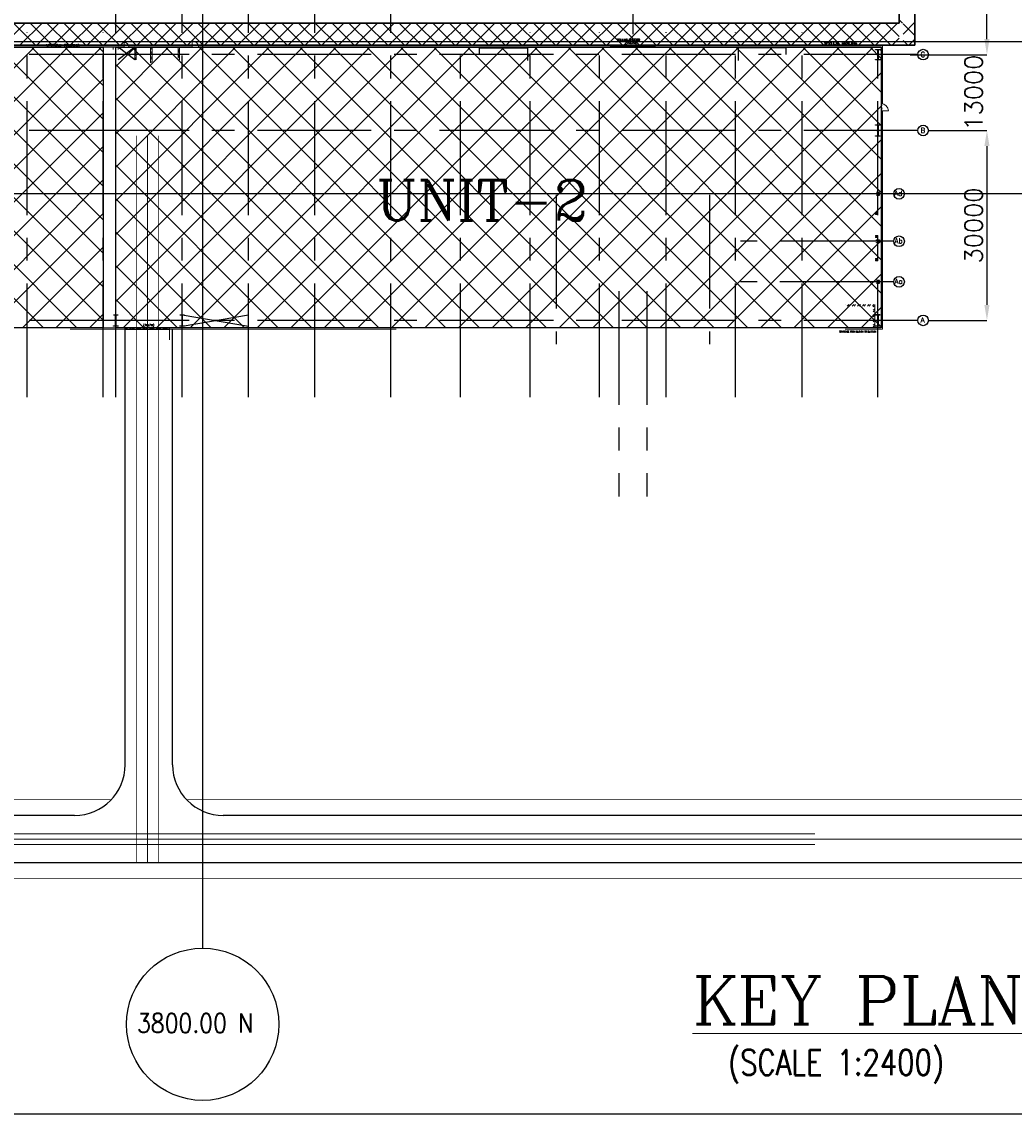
# Model space of a CAD drawing. Header units: inches. Extents: x 0 to 1544102, y -90707 to 23144100.
# Tile 114 of 181: x 263736 to 283346, y 170189 to 191770. Entities that reach past the tile are written whole.
import ezdxf
from ezdxf.enums import TextEntityAlignment as Align

# ---------------------------------------------------------------- set-up
doc = ezdxf.new("R2010")
doc.units = ezdxf.units.IN
doc.header["$LTSCALE"] = 1800
doc.header["$MEASUREMENT"] = 0
for name, pattern in [('CENTER', [2, 1.25, -0.25, 0.25, -0.25]), ('CENTER2', [1.125, 0.75, -0.125, 0.125, -0.125]), ('CENTRE', [1.5, 0.75, -0.25, 0.25, -0.25]), ('CONTINOUS', [0])]:
    doc.linetypes.add(name, pattern=pattern)
doc.layers.get('0').update_dxf_attribs({"color": 253})
for name, color, linetype in [('AUX COL', 1, 'Continuous'), ('CEN', 2, 'CENTER'), ('COL', 1, 'Continuous'), ('GRID', 251, 'CENTER'), ('Road', 3, 'Continuous'), ('Road Sides', 11, 'Continuous'), ('STAIR', 2, 'Continuous'), ('STEEL', 231, 'Continuous')]:
    doc.layers.add(name, color=color, linetype=linetype)
for name, color, linetype, lineweight in [('CL', 8, 'CENTER', 15), ('DIM', 4, 'Continuous', 18), ('ELECTRICAL_YARD', 7, 'Continuous', 0), ('EQUIP', 8, 'Continuous', 9), ('TEXT', 3, 'Continuous', 18), ('TRENCH-TRESTLE', 6, 'Continuous', 30), ('WALL', 6, 'Continuous', 18)]:
    doc.layers.add(name, color=color, linetype=linetype, lineweight=lineweight)
doc.styles.add('HTX11', font='O8111901')
doc.styles.add('ROMANC', font='ROMANC.SHX')
doc.styles.add('ROMANS', font='romans.shx')
doc.dimstyles.new('User2400', dxfattribs={"dimscale": 175, "dimtxt": 2, "dimasz": 1.75, "dimexe": 0, "dimexo": 0, "dimgap": 0.5, "dimtad": 1, "dimdec": 0, "dimlfac": 8, "dimzin": 0, "dimdsep": 46, "dimtxsty": 'ROMANS', "dimcen": 0, "dimclrd": 1, "dimclre": 1, "dimclrt": 3, "dimadec": 0, "dimazin": 0, "dimtfac": 0.09, "dimtdec": 0, "dimtix": 1, "dimtofl": 0, "dimtmove": 0, "dimatfit": 3, "dimfxl": 1, "dimtolj": 1, "dimtzin": 0, "dimarcsym": 0})
pattern_1 = [(45, (571876.83, -287717), (-331.4563, 331.4563), []), (135, (571876.83, -287717), (-331.4563, -331.4563), [])]

# ---------------------------------------------------------------- blocks, each defined once
blk = doc.blocks.new('*D385')
at = {"layer": 'Defpoints', "color": 0, "transparency": 16777216}
for p in [(281294, 192497), (282808, 192497), (281294, 191122)]:
    blk.add_point(p, dxfattribs=at)
at = {"layer": 'DIM', "color": 1, "lineweight": -2, "transparency": 16777216}
for p, q in [((282808, 192497), (282808, 194495)), ((281294, 192497), (282808, 192497)), ((282808, 191429), (282808, 192191)), ((281294, 191122), (282808, 191122))]:
    blk.add_line(p, q, dxfattribs=at)
at = {"layer": 'DIM', "color": 1, "transparency": 16777216}
for points in [[(282757, 192191), (282859, 192191), (282808, 192497)], [(282757, 191429), (282859, 191429), (282808, 191122)]]:
    blk.add_solid(points, dxfattribs=at)
at = {"layer": 'DIM', "color": 3, "transparency": 16777216, "insert": (282545, 193650), "char_height": 350, "attachment_point": 5, "rotation": 90, "style": 'ROMANS'}
blk.add_mtext('\\A1;11000', dxfattribs=at)
blk = doc.blocks.new('*D383')
at = {"layer": 'Defpoints', "color": 0, "transparency": 16777216}
for p in [(281651, 189622), (281663, 185872), (282808, 185872)]:
    blk.add_point(p, dxfattribs=at)
at = {"layer": 'DIM', "color": 1, "lineweight": -2, "transparency": 16777216}
for p, q in [((281651, 189622), (282808, 189622)), ((282808, 189316), (282808, 186179)), ((281663, 185872), (282808, 185872))]:
    blk.add_line(p, q, dxfattribs=at)
at = {"layer": 'DIM', "color": 1, "transparency": 16777216}
for points in [[(282757, 189316), (282859, 189316), (282808, 189622)], [(282757, 186179), (282859, 186179), (282808, 185872)]]:
    blk.add_solid(points, dxfattribs=at)
at = {"layer": 'DIM', "color": 3, "transparency": 16777216, "insert": (282545, 187747), "char_height": 350, "attachment_point": 5, "rotation": 90, "style": 'ROMANS'}
blk.add_mtext('\\A1;30000', dxfattribs=at)
blk = doc.blocks.new('*D384')
at = {"layer": 'Defpoints', "color": 0, "transparency": 16777216}
for p in [(281651, 191122), (282362, 189622), (282808, 189622)]:
    blk.add_point(p, dxfattribs=at)
at = {"layer": 'DIM', "color": 1, "lineweight": -2, "transparency": 16777216}
for p, q in [((282808, 191429), (282808, 191735)), ((281651, 191122), (282808, 191122)), ((282362, 189622), (282808, 189622)), ((282808, 189316), (282808, 189010))]:
    blk.add_line(p, q, dxfattribs=at)
at = {"layer": 'DIM', "color": 1, "transparency": 16777216}
for points in [[(282757, 191429), (282859, 191429), (282808, 191122)], [(282757, 189316), (282859, 189316), (282808, 189622)]]:
    blk.add_solid(points, dxfattribs=at)
at = {"layer": 'DIM', "color": 3, "transparency": 16777216, "insert": (282545, 190372), "char_height": 350, "attachment_point": 5, "rotation": 90, "style": 'ROMANS'}
blk.add_mtext('\\A1;13000', dxfattribs=at)

msp = doc.modelspace()

# ---------------------------------------------------------------- hatches: boundary and pattern name
at = {"layer": 'COL'}
h = msp.add_hatch(dxfattribs=at)
h.set_pattern_fill('ANSI31', color=8, scale=25, style=0)
h.set_pattern_definition([(45, (270807.243, 176113.5182), (-2.2097087, 2.2097087), [])])
h.paths.add_polyline_path([(280703.66, 191222.48), (280603.66, 191222.48), (280603.66, 191216.85), (280703.66, 191216.85)])
h.paths.add_polyline_path([(280656.47, 191216.85), (280650.85, 191216.85), (280650.85, 191028.1), (280656.47, 191028.1)])
h.paths.add_polyline_path([(280703.66, 191028.1), (280603.66, 191028.1), (280603.66, 191022.48), (280703.66, 191022.48)])
h = msp.add_hatch(dxfattribs=at)
h.set_pattern_fill('ANSI31', color=8, scale=25, style=0)
h.set_pattern_definition([(45, (278660.889, 186761.7475), (-2.2097087, 2.2097087), [])])
h.paths.add_polyline_path([(280607.41, 189516.23), (280699.91, 189516.23), (280699.91, 189509.98), (280607.41, 189509.98)])
h.paths.add_polyline_path([(280651.66, 189728.73), (280655.66, 189728.73), (280655.66, 189516.23), (280651.66, 189516.23)])
h.paths.add_polyline_path([(280607.41, 189734.98), (280699.91, 189734.98), (280699.91, 189728.73), (280607.41, 189728.73)])
h = msp.add_hatch(dxfattribs=at)
h.set_pattern_fill('ANSI31', color=8, scale=25, style=0)
h.set_pattern_definition([(45, (263598.389, 183011.7475), (-2.2097087, 2.2097087), [])])
h.paths.add_polyline_path([(265544.91, 185766.23), (265637.41, 185766.23), (265637.41, 185759.98), (265544.91, 185759.98)])
h.paths.add_polyline_path([(265589.16, 185978.73), (265593.16, 185978.73), (265593.16, 185766.23), (265589.16, 185766.23)])
h.paths.add_polyline_path([(265544.91, 185984.98), (265637.41, 185984.98), (265637.41, 185978.73), (265544.91, 185978.73)])
h = msp.add_hatch(dxfattribs=at)
h.set_pattern_fill('ANSI31', color=8, scale=25, style=0)
h.set_pattern_definition([(45, (264910.889, 183011.7475), (-2.2097087, 2.2097087), [])])
h.paths.add_polyline_path([(266857.41, 185766.23), (266949.91, 185766.23), (266949.91, 185759.98), (266857.41, 185759.98)])
h.paths.add_polyline_path([(266901.66, 185978.73), (266905.66, 185978.73), (266905.66, 185766.23), (266901.66, 185766.23)])
h.paths.add_polyline_path([(266857.41, 185984.98), (266949.91, 185984.98), (266949.91, 185978.73), (266857.41, 185978.73)])
h = msp.add_hatch(dxfattribs=at)
h.set_pattern_fill('ANSI31', color=8, scale=25, style=0)
h.set_pattern_definition([(45, (278660.889, 183011.7475), (-2.2097087, 2.2097087), [])])
h.paths.add_polyline_path([(280607.41, 185766.23), (280699.91, 185766.23), (280699.91, 185759.98), (280607.41, 185759.98)])
h.paths.add_polyline_path([(280651.66, 185978.73), (280655.66, 185978.73), (280655.66, 185766.23), (280651.66, 185766.23)])
h.paths.add_polyline_path([(280607.41, 185984.98), (280699.91, 185984.98), (280699.91, 185978.73), (280607.41, 185978.73)])
at = {"layer": 'EQUIP'}
h = msp.add_hatch(dxfattribs=at)
h.set_pattern_fill('ANSI31', color=8, scale=12.5, style=0)
h.set_pattern_definition([(45, (280517.4113, 187984.9799), (-1.104854, 1.104854), [])])
h.paths.add_polyline_path([(280626.79, 187978.73), (280604.91, 187978.73), (280604.91, 187963.1), (280626.79, 187963.1)])
h.paths.add_polyline_path([(280642.41, 187978.73), (280626.79, 187978.73), (280626.79, 187963.1), (280642.41, 187963.1)])
h.paths.add_polyline_path([(280648.66, 188006.85), (280642.41, 188006.85), (280642.41, 187963.1), (280648.66, 187963.1)])
h.paths.add_polyline_path([(280642.41, 188006.85), (280626.79, 188006.85), (280626.79, 187991.23), (280642.41, 187991.23)])
h.paths.add_polyline_path([(280626.79, 188006.85), (280604.91, 188006.85), (280604.91, 187991.23), (280626.79, 187991.23)])
h = msp.add_hatch(dxfattribs=at)
h.set_pattern_fill('ANSI31', color=8, scale=12.5, style=0)
h.set_pattern_definition([(45, (280517.4113, 187528.7299), (-1.104854, 1.104854), [])])
h.paths.add_polyline_path([(280626.79, 187522.48), (280604.91, 187522.48), (280604.91, 187506.85), (280626.79, 187506.85)])
h.paths.add_polyline_path([(280642.41, 187522.48), (280626.79, 187522.48), (280626.79, 187506.85), (280642.41, 187506.85)])
h.paths.add_polyline_path([(280648.66, 187550.6), (280642.41, 187550.6), (280642.41, 187506.85), (280648.66, 187506.85)])
h.paths.add_polyline_path([(280642.41, 187550.6), (280626.79, 187550.6), (280626.79, 187534.98), (280642.41, 187534.98)])
h.paths.add_polyline_path([(280626.79, 187550.6), (280604.91, 187550.6), (280604.91, 187534.98), (280626.79, 187534.98)])
h = msp.add_hatch(dxfattribs=at)
h.set_pattern_fill('ANSI31', color=8, scale=12.5, style=0)
h.set_pattern_definition([(45, (280517.4113, 187072.4799), (-1.104854, 1.104854), [])])
h.paths.add_polyline_path([(280626.79, 187066.23), (280604.91, 187066.23), (280604.91, 187050.6), (280626.79, 187050.6)])
h.paths.add_polyline_path([(280642.41, 187066.23), (280626.79, 187066.23), (280626.79, 187050.6), (280642.41, 187050.6)])
h.paths.add_polyline_path([(280648.66, 187094.35), (280642.41, 187094.35), (280642.41, 187050.6), (280648.66, 187050.6)])
h.paths.add_polyline_path([(280642.41, 187094.35), (280626.79, 187094.35), (280626.79, 187078.73), (280642.41, 187078.73)])
h.paths.add_polyline_path([(280626.79, 187094.35), (280604.91, 187094.35), (280604.91, 187078.73), (280626.79, 187078.73)])
at = {"layer": 'Road Sides', "linetype": 'ByBlock'}
h = msp.add_hatch(dxfattribs=at)
h.set_pattern_fill('ANSI37', color=4, scale=3750)
h.set_pattern_definition(pattern_1)
h.paths.add_polyline_path([(250027.41, 191267.48), (250027.41, 185727.48), (265341.16, 185727.48), (265341.16, 191267.48)])
h = msp.add_hatch(dxfattribs=at)
h.set_pattern_fill('ANSI37', color=4, scale=3750)
h.set_pattern_definition(pattern_1)
h.paths.add_polyline_path([(265591.16, 191267.48), (265591.16, 185727.48), (280717.41, 185727.48), (280717.41, 191267.48)])
at = {"layer": 'WALL', "linetype": 'Continuous'}
h = msp.add_hatch(dxfattribs=at)
h.set_pattern_fill('ANSI32', color=8, scale=187.5, angle=360, style=0)
h.set_pattern_definition([(45, (201196.53, 178869.03), (-49.718446, 49.718446), []), (45, (201229.68, 178869.03), (-49.718446, 49.718446), [])])
h.paths.add_polyline_path([(265994.91, 191267.48), (265966.16, 191267.48), (265966.16, 191122.48), (265994.91, 191122.48)])
h.paths.add_polyline_path([(265994.91, 191122.48), (265966.16, 191122.48), (265966.16, 191022.48), (265994.91, 191022.48)])
h = msp.add_hatch(dxfattribs=at)
h.set_pattern_fill('ANSI32', color=8, scale=187.5, angle=360, style=0)
h.set_pattern_definition([(45, (201131.53, 179108.925), (-49.718446, 49.718446), []), (45, (201164.68, 179108.925), (-49.718446, 49.718446), [])])
h.paths.add_polyline_path([(266279.91, 190959.98), (266308.66, 190959.98), (266308.66, 191267.48), (266279.91, 191267.48)])
h = msp.add_hatch(dxfattribs=at)
h.set_pattern_fill('ANSI32', color=8, scale=187.5, angle=360, style=0)
h.set_pattern_definition([(45, (201197.16, 178869.03), (-49.718446, 49.718446), []), (45, (201230.304, 178869.03), (-49.718446, 49.718446), [])])
h.paths.add_polyline_path([(266853.66, 191267.48), (266824.91, 191267.48), (266824.91, 191122.48), (266853.66, 191122.48)])
h.paths.add_polyline_path([(266853.66, 191122.48), (266824.91, 191122.48), (266824.91, 191051.23), (266812.41, 191051.23), (266812.41, 191022.48), (266853.66, 191022.48)])
at = {"layer": 'WALL'}
h = msp.add_hatch(dxfattribs=at)
h.set_pattern_fill('ANSI32', color=8, scale=187.5, style=0)
h.set_pattern_definition([(45, (280562.41, 186073.73), (-49.7184, 49.7184), []), (45, (280595.56, 186073.73), (-49.7184, 49.7184), [])])
h.paths.add_polyline_path([(280591.16, 185872.48), (280562.41, 185872.48), (280562.41, 185727.48), (280591.16, 185727.48)])
h.paths.add_polyline_path([(280010.74, 186184.98), (280010.74, 186156.23), (280562.41, 186156.23), (280562.41, 185872.48), (280591.16, 185872.48), (280591.16, 186184.98)])

# ---------------------------------------------------------------- linework, layer by layer
at = {"color": 8, "linetype": 'CENTRE', "ltscale": 500}
for p, q in [((267309.91, 173469.02), (267309.91, 197535.15)), ((284165.89, 188372.48), (239730.81, 188372.48))]:
    msp.add_line(p, q, dxfattribs=at)
at = {"color": 8, "linetype": 'ByBlock'}
for p, q in [((263804.22, 191747.49), (263366.72, 191309.99)), ((264007.3, 191309.99), (263569.8, 191747.49)), ((264135.68, 191747.49), (263698.18, 191309.99)), ((264338.75, 191309.99), (263901.25, 191747.49)), ((264467.13, 191747.49), (264029.63, 191309.99)), ((264670.21, 191309.99), (264232.71, 191747.49)), ((264798.59, 191747.49), (264361.09, 191309.99)), ((265001.67, 191309.99), (264564.17, 191747.49)), ((265130.05, 191747.49), (264692.55, 191309.99)), ((265333.12, 191309.99), (264895.62, 191747.49)), ((265461.5, 191747.49), (265024, 191309.99)), ((265664.58, 191309.99), (265227.08, 191747.49)), ((265792.96, 191747.49), (265355.46, 191309.99)), ((265996.04, 191309.99), (265558.54, 191747.49)), ((266124.41, 191747.49), (265686.91, 191309.99)), ((266327.49, 191309.99), (265889.99, 191747.49)), ((266455.87, 191747.49), (266018.37, 191309.99)), ((266658.95, 191309.99), (266221.45, 191747.49)), ((266787.33, 191747.49), (266349.83, 191309.99)), ((266990.4, 191309.99), (266552.9, 191747.49)), ((267118.78, 191747.49), (266681.28, 191309.99)), ((267321.86, 191309.99), (266884.36, 191747.49)), ((267450.24, 191747.49), (267012.74, 191309.99)), ((267653.32, 191309.99), (267215.82, 191747.49)), ((267781.7, 191747.49), (267344.2, 191309.99)), ((267984.77, 191309.99), (267547.27, 191747.49)), ((268113.15, 191747.49), (267675.65, 191309.99)), ((268316.23, 191309.99), (267878.73, 191747.49)), ((268444.61, 191747.49), (268007.11, 191309.99)), ((268647.69, 191309.99), (268210.19, 191747.49)), ((268776.06, 191747.49), (268338.56, 191309.99)), ((268979.14, 191309.99), (268541.64, 191747.49)), ((269107.52, 191747.49), (268670.02, 191309.99)), ((269310.6, 191309.99), (268873.1, 191747.49)), ((269438.98, 191747.49), (269001.48, 191309.99)), ((269642.05, 191309.99), (269204.55, 191747.49)), ((269770.43, 191747.49), (269332.93, 191309.99)), ((269973.51, 191309.99), (269536.01, 191747.49)), ((270101.89, 191747.49), (269664.39, 191309.99)), ((270304.97, 191309.99), (269867.47, 191747.49)), ((270433.35, 191747.49), (269995.85, 191309.99)), ((270636.42, 191309.99), (270198.92, 191747.49)), ((270764.8, 191747.49), (270327.3, 191309.99)), ((270967.88, 191309.99), (270530.38, 191747.49)), ((271096.26, 191747.49), (270658.76, 191309.99)), ((271299.34, 191309.99), (270861.84, 191747.49)), ((271427.71, 191747.49), (270990.21, 191309.99)), ((271630.79, 191309.99), (271193.29, 191747.49)), ((271759.17, 191747.49), (271321.67, 191309.99)), ((271962.25, 191309.99), (271524.75, 191747.49)), ((272090.63, 191747.49), (271653.13, 191309.99)), ((272293.71, 191309.99), (271856.21, 191747.49)), ((272422.08, 191747.49), (271984.58, 191309.99)), ((272625.16, 191309.99), (272187.66, 191747.49)), ((272753.54, 191747.49), (272316.04, 191309.99)), ((272956.62, 191309.99), (272519.12, 191747.49)), ((273085, 191747.49), (272647.5, 191309.99)), ((273288.07, 191309.99), (272850.57, 191747.49)), ((273416.45, 191747.49), (272978.95, 191309.99)), ((273619.53, 191309.99), (273182.03, 191747.49)), ((273747.91, 191747.49), (273310.41, 191309.99)), ((273950.99, 191309.99), (273513.49, 191747.49)), ((274079.37, 191747.49), (273641.87, 191309.99)), ((274282.44, 191309.99), (273844.94, 191747.49)), ((274410.82, 191747.49), (273973.32, 191309.99)), ((274613.9, 191309.99), (274176.4, 191747.49)), ((274742.28, 191747.49), (274304.78, 191309.99)), ((274945.36, 191309.99), (274507.86, 191747.49)), ((275073.73, 191747.49), (274636.23, 191309.99)), ((275276.81, 191309.99), (274839.31, 191747.49)), ((275405.19, 191747.49), (274967.69, 191309.99)), ((275608.27, 191309.99), (275170.77, 191747.49)), ((275736.65, 191747.49), (275299.15, 191309.99)), ((275939.72, 191309.99), (275502.22, 191747.49)), ((276068.1, 191747.49), (275630.6, 191309.99)), ((276271.18, 191309.99), (275833.68, 191747.49)), ((276399.56, 191747.49), (275962.06, 191309.99)), ((276602.64, 191309.99), (276165.14, 191747.49)), ((276731.02, 191747.49), (276293.52, 191309.99)), ((276934.09, 191309.99), (276496.59, 191747.49)), ((277062.47, 191747.49), (276624.97, 191309.99)), ((277265.55, 191309.99), (276828.05, 191747.49)), ((277393.93, 191747.49), (276956.43, 191309.99)), ((277597.01, 191309.99), (277159.51, 191747.49)), ((277725.38, 191747.49), (277287.88, 191309.99)), ((277928.46, 191309.99), (277490.96, 191747.49)), ((278056.84, 191747.49), (277619.34, 191309.99)), ((278259.92, 191309.99), (277822.42, 191747.49)), ((278388.3, 191747.49), (277950.8, 191309.99)), ((278591.38, 191309.99), (278153.88, 191747.49)), ((278719.75, 191747.49), (278282.25, 191309.99)), ((278922.83, 191309.99), (278485.33, 191747.49)), ((279051.21, 191747.49), (278613.71, 191309.99)), ((279254.29, 191309.99), (278816.79, 191747.49)), ((279382.67, 191747.49), (278945.17, 191309.99)), ((279585.74, 191309.99), (279148.24, 191747.49)), ((279714.12, 191747.49), (279276.62, 191309.99)), ((279917.2, 191309.99), (279479.7, 191747.49)), ((280045.58, 191747.49), (279608.08, 191309.99)), ((280248.66, 191309.99), (279811.16, 191747.49)), ((280377.03, 191747.49), (279939.53, 191309.99)), ((280580.11, 191309.99), (280142.61, 191747.49)), ((280708.49, 191747.49), (280270.99, 191309.99)), ((280911.57, 191309.99), (280474.07, 191747.49)), ((281039.95, 191747.49), (280602.45, 191309.99)), ((281072.41, 191480.6), (280805.53, 191747.49)), ((281136.98, 191747.49), (281072.41, 191812.06)), ((281384.91, 191761), (281153.66, 191529.75)), ((281384.91, 191499.56), (281153.66, 191730.81)), ((281072.41, 191448.5), (280933.9, 191309.99)), ((281384.91, 191429.54), (281265.36, 191309.99)), ((281243.03, 191309.99), (281153.66, 191399.35)), ((281243.03, 191309.99), (281243.03, 191309.99)), ((281265.36, 191309.99), (281265.36, 191309.99))]:
    msp.add_line(p, q, dxfattribs=at)
at = {"color": 8}
for p, q in [((280653.66, 189509.98), (280653.66, 189734.98)), ((265591.16, 185759.98), (265591.16, 185984.98)), ((266903.66, 185759.98), (266903.66, 185984.98)), ((280653.66, 185759.98), (280653.66, 185984.98))]:
    msp.add_line(p, q, dxfattribs=at)
at = {"color": 8, "linetype": 'CENTER2', "ltscale": 0.15}
for p, q in [((280681.79, 188372.48), (280625.54, 188372.48)), ((280653.66, 188344.35), (280653.66, 188400.6))]:
    msp.add_line(p, q, dxfattribs=at)
at = {"color": 8, "linetype": 'CENTER2', "ltscale": 0.25}
for p, q in [((280681.79, 187434.98), (280625.54, 187434.98)), ((280653.66, 187406.85), (280653.66, 187463.1)), ((280681.79, 186634.98), (280625.54, 186634.98)), ((280653.66, 186606.85), (280653.66, 186663.1))]:
    msp.add_line(p, q, dxfattribs=at)
at = {"color": 8, "linetype": 'ByBlock', "const_width": 9.38}
for points in [[(265998.29, 189523.65), (265998.29, 175153.64)], [(266216.16, 189523.65), (266216.16, 175153.73)], [(266434.04, 189523.65), (266434.04, 175153.73)]]:
    msp.add_lwpolyline(points, dxfattribs=at)
at = {"color": 8}
for centre in [(281546.2, 191122.48), (281546.2, 191122.48), (281546.2, 189622.48), (281546.2, 189622.48), (281071.2, 188372.48), (281071.2, 188372.48), (281071.2, 187434.98), (281071.2, 187434.98), (281071.2, 186634.98), (281071.2, 186634.98), (281546.2, 185872.48), (281546.2, 185872.48)]:
    msp.add_circle(centre, 105.04, dxfattribs=at)
at = {"layer": 'AUX COL', "color": 8}
for p, q in [((280677.79, 188348.85), (280677.79, 188396.1)), ((280681.79, 188348.85), (280681.79, 188396.1)), ((280678.66, 187410.35), (280678.66, 187459.6)), ((280681.79, 187410.35), (280681.79, 187459.6)), ((280678.66, 186610.35), (280678.66, 186659.6)), ((280681.79, 186610.35), (280681.79, 186659.6))]:
    msp.add_line(p, q, dxfattribs=at)
for points in [[(280622.41, 188400.6), (280684.91, 188400.6), (280684.91, 188396.1), (280622.41, 188396.1)], [(280622.41, 188348.85), (280684.91, 188348.85), (280684.91, 188344.35), (280622.41, 188344.35)], [(280622.41, 187463.1), (280684.91, 187463.1), (280684.91, 187459.6), (280622.41, 187459.6)], [(280622.41, 187410.35), (280684.91, 187410.35), (280684.91, 187406.85), (280622.41, 187406.85)], [(280622.41, 186663.1), (280684.91, 186663.1), (280684.91, 186659.6), (280622.41, 186659.6)], [(280622.41, 186610.35), (280684.91, 186610.35), (280684.91, 186606.85), (280622.41, 186606.85)]]:
    msp.add_lwpolyline(points, close=True, dxfattribs=at)
at = {"layer": 'CEN', "color": 8}
for p, q in [((265966.16, 191267.48), (265641.16, 191022.48)), ((265966.16, 191022.48), (265641.16, 191267.48)), ((280653.66, 191022.48), (280653.66, 191222.48)), ((280629.72, 191122.48), (280677.61, 191122.48)), ((280653.66, 189509.98), (280653.66, 189734.98)), ((280629.72, 189622.48), (280677.61, 189622.48)), ((274296.79, 188354.78), (274296.79, 185398.94)), ((277323.04, 188354.78), (277323.04, 185398.94)), ((275530.54, 186452.48), (275530.54, 182455.8)), ((275530.54, 186452.48), (275530.54, 182391.96)), ((276089.29, 186452.48), (276089.29, 182495.59)), ((276089.29, 186452.48), (276089.29, 182391.96)), ((265591.16, 185759.98), (265591.16, 185984.98)), ((266903.66, 185759.98), (268216.16, 185984.98)), ((266903.66, 185984.98), (268216.16, 185759.98)), ((266903.66, 185759.98), (266903.66, 185984.98)), ((280629.72, 185872.48), (280677.61, 185872.48)), ((280653.66, 185759.98), (280653.66, 185984.98))]:
    msp.add_line(p, q, dxfattribs=at)
at = {"layer": 'CL', "color": 8, "ltscale": 100}
for p, q in [((266216.16, 189523.65), (266216.16, 175153.73)), ((288434.91, 175622.48), (241966.16, 175622.48))]:
    msp.add_line(p, q, dxfattribs=at)
at = {"layer": 'COL', "color": 8}
for points in [[(280603.66, 191222.48), (280703.66, 191222.48), (280703.66, 191216.85), (280603.66, 191216.85)], [(280650.85, 191216.85), (280656.47, 191216.85), (280656.47, 191028.1), (280650.85, 191028.1)], [(280603.66, 191028.1), (280703.66, 191028.1), (280703.66, 191022.48), (280603.66, 191022.48)], [(280607.41, 189734.98), (280699.91, 189734.98), (280699.91, 189728.73), (280607.41, 189728.73)], [(280651.66, 189728.73), (280655.66, 189728.73), (280655.66, 189516.23), (280651.66, 189516.23)], [(280607.41, 189516.23), (280699.91, 189516.23), (280699.91, 189509.98), (280607.41, 189509.98)], [(265589.16, 185978.73), (265593.16, 185978.73), (265593.16, 185766.23), (265589.16, 185766.23)], [(266901.66, 185978.73), (266905.66, 185978.73), (266905.66, 185766.23), (266901.66, 185766.23)], [(280607.41, 185984.98), (280699.91, 185984.98), (280699.91, 185978.73), (280607.41, 185978.73)], [(280651.66, 185978.73), (280655.66, 185978.73), (280655.66, 185766.23), (280651.66, 185766.23)], [(265544.91, 185766.23), (265637.41, 185766.23), (265637.41, 185759.98), (265544.91, 185759.98)], [(266857.41, 185766.23), (266949.91, 185766.23), (266949.91, 185759.98), (266857.41, 185759.98)], [(280607.41, 185766.23), (280699.91, 185766.23), (280699.91, 185759.98), (280607.41, 185759.98)]]:
    msp.add_lwpolyline(points, close=True, dxfattribs=at)
at = {"layer": 'DIM', "color": 8}
for p, q in [((265778.66, 185697.48), (265778.66, 185485.84)), ((266653.66, 185697.48), (266653.66, 185485.84))]:
    msp.add_line(p, q, dxfattribs=at)
at = {"layer": 'ELECTRICAL_YARD', "color": 8, "linetype": 'CONTINOUS', "lineweight": 0}
for p, q in [((279408.78, 175727.35, 288.92), (251436.65, 175727.35, 288.92)), ((279408.78, 175517.85, 288.92), (251436.65, 175517.85, 288.92))]:
    msp.add_line(p, q, dxfattribs=at)
at = {"layer": 'EQUIP', "color": 8, "linetype": 'CENTER2'}
for points in [[(280604.91, 187991.23), (280604.91, 188006.85), (280648.66, 188006.85), (280648.66, 187963.1), (280604.91, 187963.1), (280604.91, 187978.73)], [(280604.91, 187534.98), (280604.91, 187550.6), (280648.66, 187550.6), (280648.66, 187506.85), (280604.91, 187506.85), (280604.91, 187522.48)], [(280604.91, 187078.73), (280604.91, 187094.35), (280648.66, 187094.35), (280648.66, 187050.6), (280604.91, 187050.6), (280604.91, 187066.23)]]:
    msp.add_lwpolyline(points, dxfattribs=at)
at = {"layer": 'GRID', "color": 8}
for p, q in [((269528.66, 184353.78), (269528.66, 196830.4)), ((266903.66, 184353.78), (266903.66, 196672.39)), ((268216.16, 184353.78), (268216.16, 196714.29)), ((275809.91, 195627.09), (275809.91, 191525.88)), ((265591.16, 184353.78), (265591.16, 192934.98)), ((271028.66, 184353.78), (271028.66, 192934.98)), ((263841.16, 184353.78), (263841.16, 191559.98)), ((265341.16, 184353.78), (265341.16, 191559.98)), ((272403.66, 184353.78), (272403.66, 191559.98)), ((273778.66, 184353.78), (273778.66, 191559.98)), ((275153.66, 184353.78), (275153.66, 191559.98)), ((276466.16, 184353.78), (276466.16, 191564.16)), ((277841.16, 184353.78), (277841.16, 191559.98)), ((279153.66, 184353.78), (279153.66, 191559.98)), ((280653.66, 184353.78), (280653.66, 191559.98)), ((266128.66, 191122.48), (249241.16, 191122.48)), ((281441.16, 191122.48), (264553.66, 191122.48)), ((266128.66, 189622.48), (249241.16, 189622.48)), ((281441.16, 189622.48), (264553.66, 189622.48)), ((280966.16, 188372.48), (277941.16, 188372.48)), ((280966.16, 187434.98), (277941.16, 187434.98)), ((280966.16, 186634.98), (277941.16, 186634.98)), ((266128.66, 185872.48), (249241.16, 185872.48)), ((281441.16, 185872.48), (264553.66, 185872.48))]:
    msp.add_line(p, q, dxfattribs=at)
at = {"layer": 'Road', "color": 8}
msp.add_line((286966.16, 191372.48), (243435.27, 191372.48), dxfattribs=at)
at = {"layer": 'Road', "color": 8, "ltscale": 100}
for p, q in [((265778.66, 177091.23, 0), (265778.66, 185698.73)), ((266716.16, 177091.23), (266716.16, 185698.73)), ((264778.66, 176091.23), (252216.16, 176091.23)), ((286966.16, 176091.23), (267716.16, 176091.23)), ((286966.16, 175153.73), (255653.66, 175153.73))]:
    msp.add_line(p, q, dxfattribs=at)
for centre, start, end in [((264778.66, 177091.23, 0), 270, 0), ((267716.16, 177091.23), 180, 270)]:
    msp.add_arc(centre, 1000, start, end, dxfattribs=at)
at = {"layer": 'Road Sides', "color": 161, "linetype": 'ByBlock'}
msp.add_lwpolyline([(239730.81, 205032.15), (290733.64, 205032.15), (290733.64, 170189.07), (239730.81, 170189.07)], close=True, dxfattribs=at)
at = {"layer": 'Road Sides', "color": 4, "linetype": 'ByBlock'}
for points in [[(250027.41, 191267.48), (265341.16, 191267.48), (265341.16, 185727.48), (250027.41, 185727.48)], [(265591.16, 191267.48), (280717.41, 191267.48), (280717.41, 185727.48), (265591.16, 185727.48)]]:
    msp.add_lwpolyline(points, close=True, dxfattribs=at)
at = {"layer": 'Road Sides', "color": 8, "ltscale": 100, "const_width": 12.5}
msp.add_lwpolyline([(287653.66, 191098.67), (287653.66, 177091.22, -0.41421356), (286966.16, 176403.72), (266989.98, 176403.72)], format="xyb", dxfattribs=at)
for points in [[(265504.85, 176403.72), (251489.98, 176403.72)], [(286966.16, 174841.22), (254927.47, 174841.22)]]:
    msp.add_lwpolyline(points, dxfattribs=at)
at = {"layer": 'Road Sides', "color": 161, "linetype": 'ByBlock'}
msp.add_circle((267309.91, 171964.98), 1504.04, dxfattribs=at)
at = {"layer": 'STAIR', "color": 8}
for p, q in [((272778.66, 191259.98), (273728.66, 191259.98)), ((272778.66, 191122.48), (272778.66, 191259.98)), ((273728.66, 191259.98), (273728.66, 191003.73)), ((278841.16, 191259.98), (277891.16, 191259.98)), ((277891.16, 191259.98), (277891.16, 191003.73)), ((278841.16, 191122.48), (278841.16, 191259.98))]:
    msp.add_line(p, q, dxfattribs=at)
at = {"layer": 'STEEL', "color": 8}
for p, q in [((276247.41, 191296.23), (275372.41, 191296.23)), ((275372.41, 191267.48), (275372.41, 191296.23)), ((276247.41, 191267.48), (275372.41, 191267.48)), ((276247.41, 191296.23), (276247.41, 191267.48)), ((265778.66, 185698.73), (265778.66, 185727.48))]:
    msp.add_line(p, q, dxfattribs=at)
at = {"layer": 'STEEL', "color": 8, "flags": 128}
for points in [[(275441.83, 191281.79), (275441.51, 191283.42), (275440.48, 191285.09), (275438.65, 191286.78), (275435.99, 191288.4), (275432.47, 191289.9), (275428.18, 191291.22), (275423.21, 191292.25), (275417.72, 191292.98), (275411.91, 191293.35), (275405.98, 191293.35), (275400.17, 191292.98), (275394.68, 191292.25), (275389.71, 191291.22), (275385.41, 191289.9), (275381.9, 191288.4), (275379.23, 191286.78), (275377.41, 191285.09), (275375.15, 191283.42), (275372.41, 191281.79)], [(275441.83, 191281.79), (275442.15, 191280.18), (275443.18, 191278.5), (275445.01, 191276.82), (275447.68, 191275.19), (275451.19, 191273.69), (275455.48, 191272.38), (275460.46, 191271.34), (275465.95, 191270.62), (275471.76, 191270.24), (275477.68, 191270.24), (275483.5, 191270.62), (275488.98, 191271.34), (275493.96, 191272.38), (275498.26, 191273.69), (275501.76, 191275.19), (275504.43, 191276.82), (275506.26, 191278.5), (275507.3, 191280.18), (275507.61, 191281.79)], [(275573.38, 191281.79), (275573.38, 191281.8), (275573.38, 191281.8), (275573.38, 191281.8), (275573.38, 191281.8), (275573.38, 191281.8), (275573.38, 191281.8), (275573.38, 191281.8), (275572.78, 191283.99), (275570.97, 191286.17), (275567.92, 191288.2), (275563.75, 191290), (275558.63, 191291.48), (275552.86, 191292.55), (275546.71, 191293.2), (275540.5, 191293.4), (275534.28, 191293.2), (275528.13, 191292.55), (275522.36, 191291.48), (275517.25, 191290), (275513.07, 191288.2), (275510.02, 191286.17), (275508.2, 191283.99), (275507.61, 191281.8), (275507.61, 191281.8), (275507.61, 191281.8), (275507.61, 191281.8), (275507.61, 191281.8), (275507.61, 191281.8), (275507.61, 191281.8), (275507.61, 191281.79)], [(275573.38, 191281.79), (275573.7, 191280.18), (275574.73, 191278.5), (275576.56, 191276.82), (275579.23, 191275.19), (275582.73, 191273.69), (275587.03, 191272.38), (275592.01, 191271.34), (275597.5, 191270.62), (275603.31, 191270.24), (275609.23, 191270.24), (275615.05, 191270.62), (275620.53, 191271.34), (275625.51, 191272.38), (275629.8, 191273.69), (275633.31, 191275.19), (275635.98, 191276.82), (275637.81, 191278.5), (275638.83, 191280.18), (275639.16, 191281.79)], [(275704.93, 191281.79), (275704.93, 191281.8), (275704.93, 191281.8), (275704.93, 191281.8), (275704.93, 191281.8), (275704.93, 191281.8), (275704.93, 191281.8), (275704.93, 191281.8), (275704.33, 191283.99), (275702.52, 191286.17), (275699.47, 191288.2), (275695.3, 191290), (275690.18, 191291.48), (275684.4, 191292.55), (275678.25, 191293.2), (275672.05, 191293.4), (275665.83, 191293.2), (275659.68, 191292.55), (275653.91, 191291.48), (275648.8, 191290), (275644.62, 191288.2), (275641.57, 191286.17), (275639.75, 191283.99), (275639.16, 191281.8), (275639.16, 191281.8), (275639.16, 191281.8), (275639.16, 191281.8), (275639.16, 191281.8), (275639.16, 191281.8), (275639.16, 191281.8), (275639.16, 191281.79)], [(275704.93, 191281.79), (275705.25, 191280.18), (275706.28, 191278.5), (275708.11, 191276.82), (275710.77, 191275.19), (275714.28, 191273.69), (275718.58, 191272.38), (275723.55, 191271.34), (275729.05, 191270.62), (275734.86, 191270.24), (275740.78, 191270.24), (275746.6, 191270.62), (275752.08, 191271.34), (275757.06, 191272.38), (275761.35, 191273.69), (275764.86, 191275.19), (275767.53, 191276.82), (275769.36, 191278.5), (275770.38, 191280.18), (275770.71, 191281.79)], [(275836.47, 191281.79), (275836.47, 191281.8), (275836.47, 191281.8), (275836.47, 191281.8), (275836.47, 191281.8), (275836.47, 191281.8), (275836.47, 191281.8), (275836.47, 191281.8), (275835.88, 191283.99), (275834.07, 191286.17), (275831.02, 191288.2), (275826.85, 191290), (275821.73, 191291.48), (275815.95, 191292.55), (275809.8, 191293.2), (275803.6, 191293.4), (275797.38, 191293.2), (275791.23, 191292.55), (275785.45, 191291.48), (275780.33, 191290), (275776.16, 191288.2), (275773.12, 191286.17), (275771.3, 191283.99), (275770.71, 191281.8), (275770.71, 191281.8), (275770.71, 191281.8), (275770.71, 191281.8), (275770.71, 191281.8), (275770.71, 191281.8), (275770.71, 191281.8), (275770.71, 191281.79)], [(275836.47, 191281.79), (275836.47, 191281.79), (275836.47, 191281.79), (275836.47, 191281.79), (275836.47, 191281.79), (275836.47, 191281.79), (275836.47, 191281.79), (275836.47, 191281.79), (275837.07, 191279.6), (275838.88, 191277.43), (275841.93, 191275.39), (275846.11, 191273.59), (275851.22, 191272.12), (275857.01, 191271.04), (275863.16, 191270.4), (275869.37, 191270.19), (275875.57, 191270.4), (275881.72, 191271.04), (275887.51, 191272.12), (275892.62, 191273.59), (275896.8, 191275.39), (275899.85, 191277.44), (275901.67, 191279.6), (275902.26, 191281.79)], [(275968.03, 191281.79), (275968.03, 191281.8), (275968.03, 191281.8), (275968.03, 191281.8), (275968.03, 191281.8), (275968.03, 191281.8), (275968.03, 191281.8), (275968.03, 191281.8), (275967.43, 191283.99), (275965.62, 191286.17), (275962.57, 191288.2), (275958.4, 191290), (275953.28, 191291.48), (275947.51, 191292.55), (275941.36, 191293.2), (275935.15, 191293.4), (275928.93, 191293.2), (275922.78, 191292.55), (275917.01, 191291.48), (275911.9, 191290), (275907.72, 191288.2), (275904.67, 191286.17), (275902.85, 191283.99), (275902.26, 191281.8), (275902.26, 191281.8), (275902.26, 191281.8), (275902.26, 191281.8), (275902.26, 191281.8), (275902.26, 191281.8), (275902.26, 191281.8), (275902.26, 191281.79)], [(275968.03, 191281.79), (275968.35, 191280.18), (275969.38, 191278.5), (275971.21, 191276.82), (275973.88, 191275.19), (275977.38, 191273.69), (275981.68, 191272.38), (275986.66, 191271.34), (275992.15, 191270.62), (275997.96, 191270.24), (276003.88, 191270.24), (276009.7, 191270.62), (276015.18, 191271.34), (276020.16, 191272.38), (276024.45, 191273.69), (276027.96, 191275.19), (276030.63, 191276.82), (276032.46, 191278.5), (276033.48, 191280.18), (276033.81, 191281.79)], [(276099.58, 191281.79), (276099.58, 191281.8), (276099.58, 191281.8), (276099.58, 191281.8), (276099.58, 191281.8), (276099.58, 191281.8), (276099.58, 191281.8), (276099.58, 191281.8), (276098.98, 191283.99), (276097.17, 191286.17), (276094.12, 191288.2), (276089.95, 191290), (276084.83, 191291.48), (276079.05, 191292.55), (276072.9, 191293.2), (276066.7, 191293.4), (276060.48, 191293.2), (276054.33, 191292.55), (276048.56, 191291.48), (276043.45, 191290), (276039.27, 191288.2), (276036.22, 191286.17), (276034.4, 191283.99), (276033.81, 191281.8), (276033.81, 191281.8), (276033.81, 191281.8), (276033.81, 191281.8), (276033.81, 191281.8), (276033.81, 191281.8), (276033.81, 191281.8), (276033.81, 191281.79)], [(276099.58, 191281.79), (276099.9, 191280.18), (276100.93, 191278.5), (276102.76, 191276.82), (276105.42, 191275.19), (276108.93, 191273.69), (276113.23, 191272.38), (276118.2, 191271.34), (276123.7, 191270.62), (276129.51, 191270.24), (276135.43, 191270.24), (276141.25, 191270.62), (276146.73, 191271.34), (276151.71, 191272.38), (276156, 191273.69), (276159.51, 191275.19), (276162.18, 191276.82), (276164.01, 191278.5), (276165.03, 191280.18), (276165.36, 191281.79)], [(276247.41, 191281.79), (276247.41, 191281.8), (276247.41, 191281.8), (276247.41, 191281.8), (276247.41, 191281.8), (276247.41, 191281.8), (276247.41, 191281.8), (276247.41, 191281.8), (276246.82, 191283.99), (276245.01, 191286.17), (276241.96, 191288.2), (276237.79, 191290), (276232.67, 191291.48), (276226.89, 191292.55), (276220.74, 191293.2), (276198.25, 191293.4), (276192.03, 191293.2), (276185.88, 191292.55), (276180.1, 191291.48), (276174.98, 191290), (276170.81, 191288.2), (276167.77, 191286.17), (276165.95, 191283.99), (276165.36, 191281.8), (276165.36, 191281.8), (276165.36, 191281.8), (276165.36, 191281.8), (276165.36, 191281.8), (276165.36, 191281.8), (276165.36, 191281.8), (276165.36, 191281.79)], [(265778.66, 185701.48), (265783.33, 185701.48), (265789.16, 185701.85), (265794.65, 185702.58), (265799.61, 185703.62), (265803.91, 185704.93), (265807.42, 185706.43), (265810.08, 185708.05), (265811.91, 185709.74), (265812.95, 185711.42), (265813.27, 185713.03)], [(265879.05, 185713.03), (265878.72, 185714.65), (265877.7, 185716.33), (265875.87, 185718.02), (265873.2, 185719.64), (265869.68, 185721.14), (265865.4, 185722.45), (265860.42, 185723.49), (265854.93, 185724.22), (265849.12, 185724.59), (265843.2, 185724.59), (265837.38, 185724.22), (265831.88, 185723.49), (265826.92, 185722.45), (265822.62, 185721.14), (265819.11, 185719.64), (265816.45, 185718.02), (265814.62, 185716.33), (265813.58, 185714.65), (265813.27, 185713.03)], [(265879.05, 185713.03), (265879.05, 185713.03), (265879.05, 185713.03), (265879.05, 185713.03), (265879.05, 185713.03), (265879.05, 185713.03), (265879.05, 185713.03), (265879.05, 185713.03), (265879.63, 185710.84), (265881.46, 185708.68), (265884.51, 185706.63), (265888.68, 185704.83), (265893.78, 185703.35), (265899.57, 185702.28), (265905.72, 185701.64), (265911.93, 185701.43), (265918.13, 185701.64), (265924.28, 185702.28), (265930.07, 185703.35), (265935.18, 185704.83), (265939.36, 185706.63), (265942.41, 185708.68), (265944.22, 185710.84), (265944.81, 185713.03)], [(266010.57, 185713.03), (266010.57, 185713.04), (266010.57, 185713.04), (266010.57, 185713.04), (266010.57, 185713.04), (266010.57, 185713.04), (266010.57, 185713.04), (266010.57, 185713.04), (266009.98, 185715.23), (266008.16, 185717.4), (266005.12, 185719.44), (266000.95, 185721.24), (265995.83, 185722.72), (265990.05, 185723.79), (265983.9, 185724.44), (265977.7, 185724.64), (265971.48, 185724.44), (265965.33, 185723.79), (265959.55, 185722.72), (265954.43, 185721.24), (265950.26, 185719.44), (265947.22, 185717.4), (265945.4, 185715.23), (265944.81, 185713.04), (265944.81, 185713.04), (265944.81, 185713.04), (265944.81, 185713.04), (265944.81, 185713.04), (265944.81, 185713.04), (265944.81, 185713.04), (265944.81, 185713.03)], [(266010.57, 185713.03), (266010.9, 185711.42), (266011.92, 185709.74), (266013.76, 185708.05), (266016.42, 185706.43), (266019.93, 185704.93), (266024.23, 185703.62), (266029.2, 185702.58), (266034.68, 185701.85), (266040.5, 185701.48), (266046.42, 185701.48), (266052.25, 185701.85), (266057.73, 185702.58), (266062.7, 185703.62), (266067, 185704.93), (266070.51, 185706.43), (266073.17, 185708.05), (266075, 185709.74), (266076.03, 185711.42), (266076.36, 185713.03)], [(266142.13, 185713.03), (266141.81, 185714.65), (266140.78, 185716.33), (266138.96, 185718.02), (266136.28, 185719.64), (266132.77, 185721.14), (266128.48, 185722.45), (266123.51, 185723.49), (266118.02, 185724.22), (266112.21, 185724.59), (266106.28, 185724.59), (266100.47, 185724.22), (266094.97, 185723.49), (266090.01, 185722.45), (266085.71, 185721.14), (266082.2, 185719.64), (266079.53, 185718.02), (266077.71, 185716.33), (266076.67, 185714.65), (266076.36, 185713.03)], [(266142.13, 185713.03), (266142.13, 185713.03), (266142.13, 185713.03), (266142.13, 185713.03), (266142.13, 185713.03), (266142.13, 185713.03), (266142.13, 185713.03), (266142.13, 185713.03), (266142.72, 185710.84), (266144.55, 185708.68), (266147.6, 185706.63), (266151.77, 185704.83), (266156.87, 185703.35), (266162.66, 185702.28), (266168.81, 185701.64), (266175.02, 185701.43), (266181.22, 185701.64), (266187.37, 185702.28), (266193.16, 185703.35), (266198.27, 185704.83), (266202.45, 185706.63), (266205.5, 185708.68), (266207.31, 185710.84), (266207.9, 185713.03)], [(266273.66, 185713.04), (266273.66, 185713.05), (266273.66, 185713.05), (266273.66, 185713.05), (266273.66, 185713.05), (266273.66, 185713.05), (266273.66, 185713.05), (266273.66, 185713.05), (266273.07, 185715.24), (266271.25, 185717.42), (266268.21, 185719.45), (266264.03, 185721.25), (266258.92, 185722.73), (266253.13, 185723.8), (266246.98, 185724.45), (266240.78, 185724.65), (266234.57, 185724.45), (266228.42, 185723.8), (266222.63, 185722.73), (266217.52, 185721.25), (266213.35, 185719.45), (266210.31, 185717.42), (266208.48, 185715.24), (266207.9, 185713.05), (266207.9, 185713.05), (266207.9, 185713.05), (266207.9, 185713.05), (266207.9, 185713.05), (266207.9, 185713.05), (266207.9, 185713.05), (266207.9, 185713.04)], [(266273.66, 185713.04), (266273.98, 185711.43), (266275.01, 185709.75), (266276.85, 185708.07), (266279.51, 185706.44), (266283.02, 185704.94), (266287.32, 185703.63), (266292.28, 185702.59), (266297.77, 185701.87), (266303.58, 185701.49), (266309.51, 185701.49), (266315.33, 185701.87), (266320.82, 185702.59), (266325.78, 185703.63), (266330.08, 185704.94), (266333.6, 185706.44), (266336.26, 185708.07), (266338.08, 185709.75), (266339.12, 185711.43), (266339.45, 185713.04)], [(266405.22, 185713.04), (266404.9, 185714.67), (266403.87, 185716.34), (266402.05, 185718.03), (266399.37, 185719.65), (266395.86, 185721.15), (266391.57, 185722.47), (266386.6, 185723.5), (266381.11, 185724.23), (266375.3, 185724.6), (266369.37, 185724.6), (266363.56, 185724.23), (266358.06, 185723.5), (266353.1, 185722.47), (266348.8, 185721.15), (266345.28, 185719.65), (266342.62, 185718.03), (266340.8, 185716.34), (266339.76, 185714.67), (266339.45, 185713.04)], [(266405.22, 185713.04), (266405.22, 185713.04), (266405.22, 185713.04), (266405.22, 185713.04), (266405.22, 185713.04), (266405.22, 185713.04), (266405.22, 185713.04), (266405.22, 185713.04), (266405.81, 185710.85), (266407.63, 185708.69), (266410.68, 185706.64), (266414.86, 185704.84), (266419.96, 185703.37), (266425.75, 185702.29), (266431.9, 185701.65), (266438.11, 185701.44), (266444.31, 185701.65), (266450.46, 185702.29), (266456.25, 185703.37), (266461.36, 185704.84), (266465.53, 185706.64), (266468.58, 185708.69), (266470.4, 185710.85), (266470.98, 185713.04)], [(266536.75, 185713.04), (266536.75, 185713.05), (266536.75, 185713.05), (266536.75, 185713.05), (266536.75, 185713.05), (266536.75, 185713.05), (266536.75, 185713.05), (266536.75, 185713.05), (266536.16, 185715.24), (266534.33, 185717.42), (266531.3, 185719.45), (266527.12, 185721.25), (266522.01, 185722.73), (266516.22, 185723.8), (266510.07, 185724.45), (266503.87, 185724.65), (266497.66, 185724.45), (266491.51, 185723.8), (266485.72, 185722.73), (266480.61, 185721.25), (266476.43, 185719.45), (266473.4, 185717.42), (266471.57, 185715.24), (266470.98, 185713.05), (266470.98, 185713.05), (266470.98, 185713.05), (266470.98, 185713.05), (266470.98, 185713.05), (266470.98, 185713.05), (266470.98, 185713.05), (266470.98, 185713.04)], [(266536.75, 185713.04), (266537.07, 185711.43), (266538.1, 185709.75), (266539.93, 185708.07), (266542.6, 185706.44), (266546.11, 185704.94), (266550.41, 185703.63), (266555.37, 185702.59), (266560.86, 185701.87), (266566.67, 185701.49), (266572.6, 185701.49), (266578.42, 185701.87), (266583.91, 185702.59), (266588.87, 185703.63), (266593.17, 185704.94), (266596.68, 185706.44), (266599.35, 185708.07), (266601.17, 185709.75), (266602.21, 185711.43), (266602.53, 185713.04)], [(266653.66, 185722.68), (266649.68, 185723.5), (266644.2, 185724.23), (266638.38, 185724.6), (266632.46, 185724.6), (266626.65, 185724.23), (266621.15, 185723.5), (266616.18, 185722.47), (266611.88, 185721.15), (266608.37, 185719.65), (266605.71, 185718.03), (266603.88, 185716.34), (266602.85, 185714.67), (266602.53, 185713.04)]]:
    msp.add_lwpolyline(points, dxfattribs=at)
msp.add_lwpolyline([(265778.66, 185698.73), (266653.66, 185698.73), (266653.66, 185727.48), (265778.66, 185727.48)], close=True, dxfattribs=at)
at = {"layer": 'TRENCH-TRESTLE', "color": 8, "ltscale": 100}
for p, q in [((281072.41, 195627.09), (281072.41, 191747.36)), ((281384.91, 195627.09), (281384.91, 191309.86)), ((281072.41, 191747.49), (249528.66, 191747.49)), ((281384.91, 191309.99), (249903.66, 191309.99))]:
    msp.add_line(p, q, dxfattribs=at)
at = {"layer": 'WALL', "color": 8}
for p, q in [((260934.91, 191296.23), (265759.91, 191296.23)), ((260934.91, 191267.48), (265759.91, 191267.48)), ((265541.16, 191222.48), (265541.16, 191267.48)), ((265641.16, 191222.48), (265641.16, 191267.48)), ((265759.91, 191361.23), (265759.91, 191267.48)), ((265849.14, 191296.23), (267103.66, 191296.23)), ((265853.66, 191267.48), (267103.66, 191267.48)), ((265966.16, 191022.48), (265966.16, 191267.48)), ((265994.91, 191022.48), (265994.91, 191267.48)), ((266279.91, 190959.98), (266279.91, 191267.48)), ((266308.66, 190988.73), (266308.66, 191267.48)), ((266824.91, 191051.23), (266824.91, 191267.48)), ((266853.66, 191022.48), (266853.66, 191267.48)), ((267103.66, 191392.48), (267103.66, 191267.48)), ((267225.31, 191296.23), (275372.41, 191296.23)), ((267228.66, 191267.48), (275372.41, 191267.48)), ((276247.41, 191296.23), (280746.16, 191296.23)), ((276247.41, 191267.48), (280717.41, 191267.48)), ((280717.41, 190152.7), (280717.41, 191267.48)), ((280746.16, 190149.77), (280746.16, 191296.23)), ((280717.41, 185727.48), (280717.41, 190009.98)), ((280746.16, 185698.73), (280746.16, 190009.98)), ((280591.16, 185727.48), (280591.16, 186184.98)), ((264691.56, 185698.73), (265809.91, 185698.73)), ((264694.91, 185727.48), (265809.91, 185727.48)), ((266653.66, 185727.48), (271132.41, 185727.48)), ((266653.66, 185698.73), (271132.41, 185698.73)), ((280004.06, 185698.73), (280746.16, 185698.73)), ((280007.41, 185727.48), (280717.41, 185727.48))]:
    msp.add_line(p, q, dxfattribs=at)
at = {"layer": 'WALL', "color": 8, "flags": 128}
msp.add_lwpolyline([(280717.41, 190152.7, -0.414209), (280860.13, 190009.98)], format="xyb", dxfattribs=at)
msp.add_lwpolyline([(280717.41, 190009.98), (280860.13, 190009.98)], dxfattribs=at)
at = {"layer": 'WALL', "color": 8}
for centre, radius in [((265759.91, 191267.48), 93.75), ((267103.66, 191267.48), 125)]:
    msp.add_arc(centre, radius, 0, 90, dxfattribs=at)

# ---------------------------------------------------------------- texts
at = {"layer": 'TEXT', "color": 8}
for s, height, style, p in [('ROLLING SHUTTER', 37.5, 'ROMANS', (275501.52, 191395.38)), ('(7Mx7M)', 37.5, 'ROMANS', (275668.8, 191333.73)), ('C', 100, 'ROMANC', (281496.49, 191075.47)), ('B', 100, 'ROMANC', (281496.49, 189575.47)), ('Ad', 100, 'ROMANC', (280977.64, 188330.82)), ('Ab', 100, 'ROMANC', (280982.61, 187393.32)), ('Aa', 100, 'ROMANC', (280982.61, 186593.32)), ('A', 100, 'ROMANC', (281498.58, 185830.82)), ('(7Mx7M)', 37.5, 'ROMANS', (266136.63, 185759.88))]:
    msp.add_text(s, height=height, dxfattribs=dict(at, style=style)).set_placement(p)
at = {"layer": 'TEXT', "color": 8, "linetype": 'Continuous', "style": 'HTX11'}
msp.add_text('FPD', height=37.5, rotation=270, dxfattribs=at).set_placement((280717.58, 190126.58))
at = {"layer": 'TEXT', "color": 3, "style": 'ROMANC'}
for s, height, p in [('UNIT-2', 793.8, (272831.54, 188641.69)), ('%%UKEY PLAN', 937.5, (280264, 172906.52))]:
    msp.add_text(s, height=height, dxfattribs=at).set_placement(p, align=Align.TOP_CENTER)
at = {"layer": 'TEXT', "color": 8, "style": 'ROMANS', "width": 0.8}
msp.add_text('STAIRCASE FROM EL:0.0M TO EL:17.0M', height=31.25, dxfattribs=at).set_placement((279893.71, 185635.96))
at = {"layer": 'TEXT', "color": 3, "style": 'ROMANS', "width": 0.85}
msp.add_text('3800.00 N', height=375, dxfattribs=at).set_placement((266012.54, 171799.98))
at = {"layer": 'TEXT', "style": 'ROMANS', "width": 0.8}
msp.add_text('(SCALE 1:2400)', height=500, dxfattribs=at).set_placement((277691.49, 170961.83))
at = {"layer": 'TEXT', "color": 8, "char_height": 60, "width": 652.0708, "attachment_point": 1, "style": 'ROMANS'}
for insert in [(264219.23, 191327.48), (279588.27, 191379.48)]:
    msp.add_mtext('{\\W0.8;VERTICAL BRACING}', dxfattribs=dict(at, insert=insert))

# ---------------------------------------------------------------- dimensions: what is measured, and where the dimension line sits
at = {"layer": 'DIM'}
dim = msp.add_linear_dim(base=(282807.75, 192497.48), p1=(281293.71, 191122.48), p2=(281293.71, 192497.48), angle=90, dimstyle='User2400', dxfattribs=at)
dim.commit()
dim.dimension.update_dxf_attribs({"geometry": '*D385', "text_midpoint": (282807.75, 193649.56), "dimtype": 160})
dim = msp.add_linear_dim(base=(282807.75, 189622.48), p1=(281651.25, 191122.48), p2=(282362.25, 189622.48), angle=90, text='13000', dimstyle='User2400', dxfattribs=at)
dim.commit()
dim.dimension.update_dxf_attribs({"geometry": '*D384', "text_midpoint": (282545.25, 190372.48)})
dim = msp.add_linear_dim(base=(282807.75, 185872.48), p1=(281651.25, 189622.48), p2=(281663.06, 185872.48), angle=90, dimstyle='User2400', dxfattribs=at)
dim.commit()
dim.dimension.update_dxf_attribs({"geometry": '*D383', "text_midpoint": (282545.25, 187747.48)})

doc.saveas('drawing.dxf')
